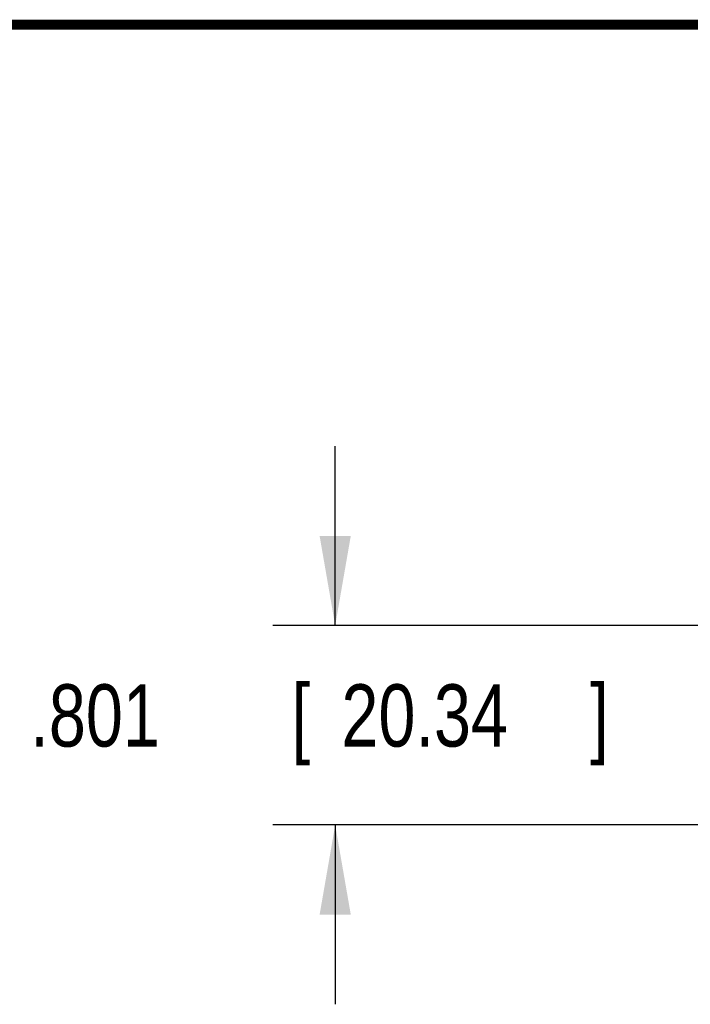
# Model space of a CAD drawing. Header units: inches. Extents: x 0.2 to 16.8, y 0.1 to 10.8.
# Tile 14 of 25: x 5.8 to 7.1, y 8.8 to 10.8. Entities that reach past the tile are written whole.
import ezdxf

# ---------------------------------------------------------------- set-up
doc = ezdxf.new("R2010")
doc.units = ezdxf.units.IN
doc.header["$LTSCALE"] = 0.935
doc.header["$MEASUREMENT"] = 0
doc.layers.get('0').update_dxf_attribs({"linetype": 'CONTINUOUS'})
doc.layers.add('DIMENSIONS', color=7, linetype='CONTINUOUS')
doc.styles.get("Standard").update_dxf_attribs({"font": 'txt', "width": 0.8})
doc.dimstyles.new('DIMSTYLE_2', dxfattribs={"dimtxt": 0.125, "dimasz": 0.18, "dimexe": 0.18, "dimexo": 0.0625, "dimgap": 0.09, "dimtad": 0, "dimtih": 1, "dimtoh": 1, "dimdec": 3, "dimlfac": 2, "dimzin": 4, "dimdsep": 46, "dimtxsty": 'STANDARD', "dimblk": '_FILLED', "dimblk1": '_FILLED', "dimblk2": '_FILLED', "dimcen": 0.09, "dimadec": 0, "dimazin": 0, "dimtp": 0.01, "dimtm": 0.01, "dimtfac": 1, "dimtdec": 3, "dimtofl": 0, "dimtmove": 0, "dimatfit": 3, "dimldrblk": '_FILLED', "dimfxl": 1, "dimtolj": 1, "dimtzin": 4, "dimarcsym": 0})

# ---------------------------------------------------------------- blocks, each defined once
blk = doc.blocks.new('_FILLED')
at = {"color": 0, "linetype": 'BYBLOCK'}
blk.add_solid([(0, 0), (-1, 0.174), (-1, -0.174)], dxfattribs=at)
blk = doc.blocks.new('*D14')
at = {"layer": 'DIMENSIONS', "color": 2, "linetype": 'CONTINUOUS'}
for p, q in [((6.4021, 9.5522), (6.4021, 9.9122)), ((7.6401, 9.5522), (6.2771, 9.5522)), ((7.7843, 9.1518), (6.2771, 9.1518)), ((6.4021, 9.1518), (6.4021, 8.7918))]:
    blk.add_line(p, q, dxfattribs=at)
at = {"layer": 'DIMENSIONS', "color": 2, "linetype": 'CONTINUOUS', "xscale": 0.18, "yscale": 0.18, "zscale": 0.18}
for p, rotation in [((6.4021, 9.5522), 270), ((6.4021, 9.1518), 90)]:
    blk.add_blockref('_FILLED', p, dxfattribs=dict(at, rotation=rotation))
at = {"layer": 'DIMENSIONS', "color": 2, "linetype": 'CONTINUOUS', "width": 0.8}
for s, p in [('.801', (5.7896, 9.3092)), ('[', (6.3146, 9.3092)), ('20.34', (6.4146, 9.3092)), (']', (6.9146, 9.3092))]:
    blk.add_text(s, height=0.125, dxfattribs=at).set_placement(p)

msp = doc.modelspace()

# ---------------------------------------------------------------- linework, layer by layer
at = {"color": 7, "linetype": 'CONTINUOUS', "const_width": 0.02}
msp.add_lwpolyline([(16.75, 10.75859), (0.25, 10.75859)], dxfattribs=at)

# ---------------------------------------------------------------- dimensions: what is measured, and where the dimension line sits
at = {"layer": 'DIMENSIONS', "color": 2, "linetype": 'CONTINUOUS'}
dim = msp.add_linear_dim(base=(6.40212, 9.5522), p1=(7.78427, 9.15177), p2=(7.64012, 9.5522), angle=90, dimstyle='DIMSTYLE_2', dxfattribs=at)
dim.commit()
dim.dimension.update_dxf_attribs({"geometry": '*D14', "text_midpoint": (6.40212, 9.37174), "dimtype": 160})

doc.saveas('drawing.dxf')
